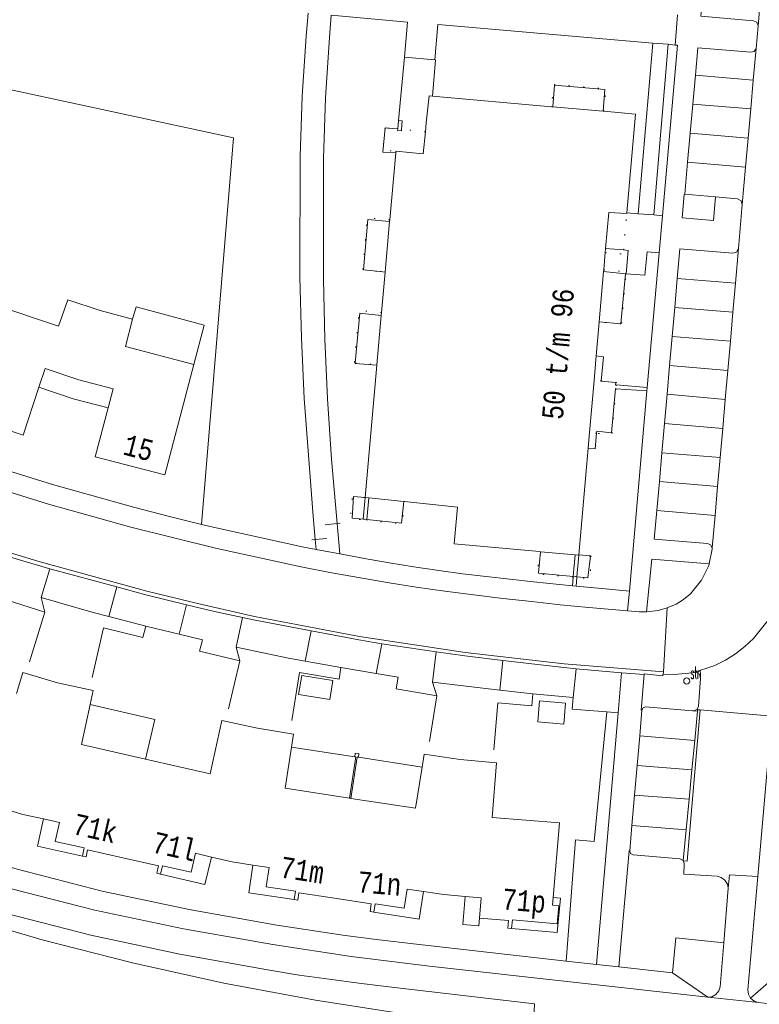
# Model space of a CAD drawing. Header units: metres. Extents: x 196790 to 198335, y 354523 to 356036.
# Tile 82 of 108: x 197752 to 197816, y 355165 to 355250. Entities that reach past the tile are written whole.
import ezdxf

# ---------------------------------------------------------------- set-up
doc = ezdxf.new("R2010")
doc.units = ezdxf.units.M
for name, pattern in [('DGN Style 1', [1.160006, 0.00193, -1.158076]), ('DGN Style 2', [186.027128, 111.616277, -74.410851]), ('DGN Style 3', [260.437979, 186.027128, -74.410851])]:
    doc.linetypes.add(name, pattern=pattern)
for name, color, linetype, lineweight in [('afdak', 252, 'DGN Style 2', 18), ('functiescheiding', 252, 'Continuous', 18), ('hoofdgebouw', 252, 'Continuous', 18), ('huisnummer BAG', 252, 'Continuous', 18), ('kant asfaltverharding', 252, 'Continuous', 18), ('kant betonverharding', 252, 'Continuous', 18), ('kant klinkerverharding', 252, 'Continuous', 18), ('kant muur (extern)', 252, 'Continuous', 18), ('kant tegelverharding', 252, 'Continuous', 18), ('molgoot', 252, 'DGN Style 3', 18), ('overig WOZ', 252, 'DGN Style 1', 18), ('raster', 252, 'Continuous', 18), ('schutting', 252, 'Continuous', 18), ('straatnaambord', 252, 'Continuous', 18), ('T22_berm', 252, 'DGN Style 2', 18), ('tuinhuis', 252, 'DGN Style 2', 18), ('vlakafsluiter grijs', 252, 'DGN Style 2', 18), ('vlakafsluiter groen', 252, 'DGN Style 2', 18)]:
    doc.layers.add(name, color=color, linetype=linetype, lineweight=lineweight)
doc.styles.add('Style-Courier New', font='cour.ttf')
doc.styles.add('Style-simplex', font='simplex.shx')

# ---------------------------------------------------------------- blocks, each defined once
blk = doc.blocks.new('S435')
at = {"layer": 'straatnaambord', "color": 7, "linetype": 'Continuous', "lineweight": 0}
blk.add_circle((0, 0), 0.263, dxfattribs=at)
blk.add_circle((0, 0), 0.263, dxfattribs=at)
at = {"layer": 'straatnaambord', "color": 7, "linetype": 'Continuous', "lineweight": 0, "style": 'Style-simplex', "width": 0.428569}
blk.add_text('stn', height=1.05, dxfattribs=at).set_placement((0.324, 0.185))

msp = doc.modelspace()

# ---------------------------------------------------------------- linework, layer by layer
at = {"layer": 'afdak'}
for p, q in [((197775.725, 355187.523), (197781.142, 355186.688)), ((197781.459, 355186.64), (197786.926, 355185.798))]:
    msp.add_line(p, q, dxfattribs=at)
at = {"layer": 'afdak', "flags": 128}
for points in [[(197762.075, 355224.251), (197762.387, 355225.301), (197768.223, 355223.739), (197767.318, 355220.36)], [(197754.032, 355218.416), (197756.971, 355217.414), (197759.967, 355216.64)], [(197758.427, 355191.182), (197763.978, 355189.897), (197763.182, 355186.482)], [(197780.702, 355183.131), (197781.251, 355186.671), (197781.142, 355186.688)], [(197780.8, 355183.115), (197781.35, 355186.656), (197781.459, 355186.64)], [(197757.756, 355178.162), (197753.893, 355178.997), (197754.416, 355181.35)], [(197764.465, 355176.62), (197768.281, 355175.729), (197768.836, 355178.074)], [(197775.94, 355174.431), (197772.042, 355175.004), (197772.398, 355177.387)], [(197782.782, 355173.342), (197786.675, 355172.74), (197787.038, 355175.122)], [(197790.641, 355174.695), (197790.434, 355172.294), (197791.813, 355172.175), (197791.866, 355172.844)], [(197794.62, 355171.955), (197798.518, 355171.599), (197798.8, 355174.546), (197798.176, 355174.606)]]:
    msp.add_lwpolyline(points, dxfattribs=at)
at = {"layer": 'functiescheiding'}
for p, q in [((197810.406, 355245.202), (197815.368, 355244.767)), ((197815.15, 355242.286), (197810.181, 355242.713)), ((197809.957, 355240.221), (197814.929, 355239.781)), ((197814.71, 355237.295), (197809.732, 355237.724)), ((197808.844, 355227.743), (197813.837, 355227.332)), ((197813.618, 355224.842), (197808.624, 355225.243)), ((197808.405, 355222.765), (197813.4, 355222.361)), ((197813.179, 355219.849), (197808.186, 355220.278)), ((197807.968, 355217.797), (197812.96, 355217.364)), ((197812.741, 355214.867), (197807.747, 355215.299)), ((197807.525, 355212.779), (197812.522, 355212.383)), ((197812.303, 355209.892), (197807.307, 355210.299)), ((197807.087, 355207.811), (197812.083, 355207.391)), ((197816.949, 355190.162), (197810.81, 355190.699)), ((197810.336, 355188.082), (197805.614, 355188.474)), ((197805.394, 355185.937), (197810.095, 355185.558)), ((197809.854, 355183.04), (197805.174, 355183.395)), ((197804.948, 355180.772), (197809.604, 355180.417))]:
    msp.add_line(p, q, dxfattribs=at)
at = {"layer": 'hoofdgebouw'}
for p, q in [((197798.049, 355242.478), (197787.834, 355243.376)), ((197798.143, 355242.47), (197798.049, 355242.478)), ((197802.475, 355242.09), (197798.143, 355242.47)), ((197802.531, 355242.085), (197802.475, 355242.09)), ((197787.217, 355240.328), (197787.293, 355241.087)), ((197784.674, 355238.664), (197784.662, 355238.524)), ((197784.662, 355238.524), (197784.152, 355232.776)), ((197784.152, 355232.776), (197784.139, 355232.628)), ((197804.507, 355233.326), (197804.511, 355233.374)), ((197784.139, 355232.628), (197783.754, 355228.294)), ((197802.658, 355229.959), (197802.688, 355230.307)), ((197802.529, 355228.485), (197802.658, 355229.959)), ((197802.515, 355228.326), (197802.529, 355228.485)), ((197783.444, 355224.808), (197783.753, 355228.287)), ((197783.754, 355228.294), (197783.753, 355228.287)), ((197802.138, 355224.009), (197802.515, 355228.326)), ((197759.272, 355224.991), (197762.075, 355224.251)), ((197783.046, 355220.325), (197783.423, 355224.573)), ((197783.423, 355224.573), (197783.444, 355224.808)), ((197801.885, 355221.1), (197802.137, 355224.002)), ((197802.137, 355224.002), (197802.138, 355224.009)), ((197801.701, 355218.991), (197801.885, 355221.1)), ((197782.035, 355208.94), (197783.043, 355220.295)), ((197783.043, 355220.295), (197783.046, 355220.325)), ((197801.309, 355214.508), (197801.701, 355218.991)), ((197801.194, 355213.186), (197801.309, 355214.508)), ((197800.394, 355204.016), (197801.194, 355213.186)), ((197782.035, 355208.94), (197782.342, 355208.908)), ((197782.342, 355208.908), (197785.366, 355208.594)), ((197785.366, 355208.594), (197785.417, 355208.589)), ((197797.006, 355204.293), (197797.093, 355204.285)), ((197797.093, 355204.285), (197800.081, 355204.016)), ((197800.081, 355204.016), (197800.392, 355203.988)), ((197800.392, 355203.988), (197800.394, 355204.016)), ((197780.751, 355183.123), (197780.702, 355183.131)), ((197780.8, 355183.115), (197780.751, 355183.123)), ((197750.908, 355182.271), (197752.649, 355181.743)), ((197752.649, 355181.743), (197754.416, 355181.35)), ((197758.201, 355178.705), (197761.224, 355178.015)), ((197761.224, 355178.015), (197764.295, 355177.314)), ((197768.836, 355178.074), (197770.606, 355177.655)), ((197770.606, 355177.655), (197772.398, 355177.387)), ((197776.35, 355175.005), (197779.418, 355174.534)), ((197779.418, 355174.534), (197782.566, 355174.05)), ((197788.808, 355174.853), (197787.038, 355175.122)), ((197790.641, 355174.695), (197788.808, 355174.853)), ((197791.866, 355172.844), (197794.357, 355172.63))]:
    msp.add_line(p, q, dxfattribs=at)
at = {"layer": 'hoofdgebouw', "flags": 128}
for points in [[(197787.834, 355243.376), (197787.525, 355243.403), (197787.293, 355241.087)], [(197804.511, 355233.374), (197805.251, 355241.846), (197802.531, 355242.085)], [(197784.674, 355238.664), (197787.027, 355238.428), (197787.217, 355240.328)], [(197802.688, 355230.307), (197802.958, 355233.404), (197804.507, 355233.326)], [(197759.272, 355224.991), (197756.5, 355225.915), (197755.705, 355223.634), (197750.111, 355225.509)], [(197762.075, 355224.251), (197761.467, 355221.893), (197767.318, 355220.36)], [(197754.032, 355218.416), (197754.563, 355220.025), (197757.466, 355219.04)], [(197767.318, 355220.36), (197764.831, 355210.888), (197758.868, 355212.431), (197759.967, 355216.64)], [(197746.981, 355216.195), (197752.669, 355214.285), (197754.032, 355218.416)], [(197759.967, 355216.64), (197760.392, 355218.267), (197757.466, 355219.04)], [(197785.417, 355208.589), (197789.965, 355208.117), (197789.68, 355204.951), (197797.006, 355204.293)], [(197755.634, 355193.042), (197752.631, 355193.923), (197752.098, 355192.106)], [(197758.427, 355191.182), (197758.687, 355192.377), (197755.634, 355193.042)], [(197763.182, 355186.482), (197757.676, 355187.737), (197758.427, 355191.182)], [(197772.808, 355189.131), (197769.741, 355189.805), (197768.72, 355185.22), (197763.182, 355186.482)], [(197775.725, 355187.523), (197775.898, 355188.629), (197772.808, 355189.131)], [(197780.702, 355183.131), (197775.17, 355183.981), (197775.725, 355187.523)], [(197786.926, 355185.798), (197787.1, 355186.904), (197790.199, 355186.436)], [(197798.176, 355174.606), (197798.726, 355181.003), (197792.947, 355181.463), (197793.324, 355186.157), (197790.199, 355186.436)], [(197780.8, 355183.115), (197786.368, 355182.26), (197786.926, 355185.798)], [(197754.416, 355181.35), (197755.783, 355181.046), (197755.429, 355179.414)], [(197755.429, 355179.414), (197757.911, 355178.875), (197757.756, 355178.162)], [(197758.201, 355178.705), (197758.069, 355178.094), (197757.756, 355178.162)], [(197767.104, 355176.769), (197767.474, 355178.397), (197768.836, 355178.074)], [(197764.295, 355177.314), (197764.153, 355176.691), (197764.465, 355176.62)], [(197767.104, 355176.769), (197764.627, 355177.332), (197764.465, 355176.62)], [(197772.398, 355177.387), (197773.783, 355177.18), (197773.535, 355175.528)], [(197773.535, 355175.528), (197776.048, 355175.153), (197775.94, 355174.431)], [(197785.379, 355173.686), (197785.654, 355175.333), (197787.038, 355175.122)], [(197775.94, 355174.431), (197776.257, 355174.383), (197776.35, 355175.005)], [(197790.641, 355174.695), (197792.004, 355174.577), (197791.866, 355172.844)], [(197798.526, 355172.332), (197798.662, 355173.886), (197798.119, 355173.938), (197798.176, 355174.606)], [(197782.566, 355174.05), (197782.466, 355173.391), (197782.782, 355173.342)], [(197785.379, 355173.686), (197782.892, 355174.064), (197782.782, 355173.342)], [(197798.526, 355172.332), (197794.682, 355172.682), (197794.62, 355171.955)], [(197794.62, 355171.955), (197794.301, 355171.982), (197794.357, 355172.63)]]:
    msp.add_lwpolyline(points, dxfattribs=at)
at = {"layer": 'kant asfaltverharding', "flags": 128}
msp.add_lwpolyline([(197666.678, 355209.141), (197674.54, 355204.21), (197682.354, 355199.684), (197690.261, 355195.324), (197694.326, 355193.212), (197698.448, 355191.215), (197706.809, 355187.473), (197712.711, 355185.008), (197718.656, 355182.647), (197724.649, 355180.41), (197730.694, 355178.318), (197742.444, 355174.464), (197754.307, 355170.976), (197762.068, 355168.994), (197769.893, 355167.265), (197777.77, 355165.791), (197785.687, 355164.575), (197790.153, 355164.078)], dxfattribs=at)
at = {"layer": 'kant betonverharding'}
for p, q in [((197783.748, 355240.668), (197783.998, 355240.651)), ((197783.998, 355240.651), (197784.842, 355240.595))]:
    msp.add_line(p, q, dxfattribs=at)
at = {"layer": 'kant betonverharding', "flags": 128}
msp.add_lwpolyline([(197784.662, 355238.524), (197783.544, 355238.586), (197783.748, 355240.668)], dxfattribs=at)
at = {"layer": 'kant klinkerverharding'}
for p, q in [((197816.038, 355252.372), (197815.779, 355249.434)), ((197815.779, 355249.434), (197815.606, 355247.469)), ((197815.606, 355247.469), (197815.368, 355244.767)), ((197810.181, 355242.713), (197810.406, 355245.202)), ((197815.368, 355244.767), (197815.15, 355242.286)), ((197809.957, 355240.221), (197810.181, 355242.713)), ((197815.15, 355242.286), (197814.929, 355239.781)), ((197809.732, 355237.724), (197809.957, 355240.221)), ((197814.929, 355239.781), (197814.71, 355237.295)), ((197809.483, 355234.966), (197809.732, 355237.724)), ((197814.71, 355237.295), (197814.428, 355234.087)), ((197809.483, 355234.966), (197812.138, 355234.745)), ((197814.428, 355234.087), (197814.098, 355230.301)), ((197814.098, 355230.301), (197813.837, 355227.332)), ((197808.844, 355227.743), (197808.624, 355225.243)), ((197813.837, 355227.332), (197813.618, 355224.842)), ((197808.624, 355225.243), (197808.405, 355222.765)), ((197813.618, 355224.842), (197813.4, 355222.361)), ((197808.405, 355222.765), (197808.186, 355220.278)), ((197813.4, 355222.361), (197813.179, 355219.849)), ((197808.186, 355220.278), (197807.968, 355217.797)), ((197813.179, 355219.849), (197812.96, 355217.364)), ((197807.968, 355217.797), (197807.747, 355215.299)), ((197812.96, 355217.364), (197812.741, 355214.867)), ((197807.747, 355215.299), (197807.525, 355212.779)), ((197812.741, 355214.867), (197812.522, 355212.383)), ((197807.525, 355212.779), (197807.307, 355210.299)), ((197812.522, 355212.383), (197812.303, 355209.892)), ((197807.307, 355210.299), (197807.087, 355207.811)), ((197812.303, 355209.892), (197812.083, 355207.391)), ((197812.083, 355207.391), (197811.839, 355204.611)), ((197754.207, 355200.346), (197754.949, 355202.829)), ((197754.949, 355202.829), (197760.729, 355201.262)), ((197766.703, 355199.724), (197766.061, 355197.205)), ((197763.203, 355197.897), (197760.029, 355198.723)), ((197770.954, 355196.101), (197771.517, 355198.629)), ((197783.476, 355196.39), (197782.982, 355193.826)), ((197787.809, 355193.096), (197788.144, 355195.679)), ((197779.957, 355194.333), (197776.889, 355194.892)), ((197799.911, 355191.782), (197800.15, 355194.236)), ((197804.051, 355193.892), (197805.988, 355193.743)), ((197793.601, 355192.415), (197787.809, 355193.096)), ((197796.428, 355192.083), (197793.601, 355192.415)), ((197805.805, 355190.688), (197805.614, 355188.474)), ((197810.577, 355190.605), (197810.298, 355190.627)), ((197810.336, 355188.082), (197810.577, 355190.605)), ((197816.949, 355190.162), (197815.758, 355176.395)), ((197805.614, 355188.474), (197805.394, 355185.937)), ((197810.095, 355185.558), (197810.336, 355188.082)), ((197805.394, 355185.937), (197805.174, 355183.395)), ((197809.854, 355183.04), (197810.095, 355185.558)), ((197805.174, 355183.395), (197804.948, 355180.772)), ((197809.604, 355180.417), (197809.854, 355183.04)), ((197804.948, 355180.772), (197804.76, 355178.603)), ((197809.352, 355177.782), (197809.604, 355180.417)), ((197809.352, 355177.782), (197809.364, 355177.766))]:
    msp.add_line(p, q, dxfattribs=at)
at = {"layer": 'kant klinkerverharding', "flags": 128}
for points in [[(197811.089, 355252.779), (197810.865, 355250.246), (197815.378, 355249.853), (197815.666, 355249.727), (197815.779, 355249.434)], [(197810.406, 355245.202), (197810.616, 355247.537), (197815.152, 355247.151), (197815.447, 355247.213), (197815.606, 355247.469)], [(197812.138, 355234.745), (197814.023, 355234.588), (197814.322, 355234.416), (197814.428, 355234.087)], [(197814.098, 355230.301), (197813.939, 355230.01), (197813.621, 355229.917), (197809.069, 355230.295), (197808.844, 355227.743)], [(197747.854, 355210.535), (197754.853, 355208.374), (197761.907, 355206.402), (197769.198, 355204.589), (197776.537, 355202.983), (197778.999, 355202.507), (197781.467, 355202.06), (197783.939, 355201.642), (197786.417, 355201.254), (197788.896, 355200.898), (197791.38, 355200.578), (197793.867, 355200.281), (197796.356, 355199.999), (197798.795, 355199.739), (197801.237, 355199.499), (197804.568, 355199.22)], [(197807.087, 355207.811), (197806.871, 355205.354), (197811.445, 355204.979), (197811.708, 355204.865), (197811.839, 355204.611)], [(197750.292, 355204.208), (197752.167, 355203.641), (197754.949, 355202.829)], [(197811.583, 355203.244), (197811.83, 355204.503), (197811.839, 355204.611)], [(197807.984, 355199.457), (197808.735, 355199.782), (197809.383, 355200.179), (197809.967, 355200.665), (197810.93, 355201.837), (197811.542, 355203.115), (197811.583, 355203.244)], [(197760.729, 355201.262), (197763.205, 355200.59), (197764.952, 355200.15), (197766.703, 355199.724)], [(197760.029, 355198.723), (197758.691, 355199.071), (197754.207, 355200.346)], [(197771.517, 355198.629), (197769.108, 355199.163), (197766.703, 355199.724)], [(197804.568, 355199.22), (197805.568, 355199.136), (197805.88, 355199.118), (197806.193, 355199.118)], [(197806.193, 355199.118), (197807.197, 355199.235), (197807.984, 355199.457)], [(197777.39, 355197.494), (197772.449, 355198.43), (197771.517, 355198.629)], [(197816.635, 355198.422), (197815.393, 355196.847), (197814.652, 355196.145), (197813.841, 355195.517), (197812.972, 355194.971), (197812.059, 355194.516), (197810.153, 355193.891)], [(197783.476, 355196.39), (197781.494, 355196.716), (197777.39, 355197.494)], [(197788.144, 355195.679), (197785.809, 355196.025), (197783.476, 355196.39)], [(197776.889, 355194.892), (197775.443, 355195.155), (197770.954, 355196.101)], [(197793.865, 355194.953), (197790.596, 355195.337), (197788.144, 355195.679)], [(197800.15, 355194.236), (197799.089, 355194.339), (197793.865, 355194.953)], [(197800.15, 355194.236), (197802.1, 355194.057), (197804.051, 355193.892)], [(197805.988, 355193.743), (197805.998, 355193.794), (197807.598, 355193.64), (197807.602, 355193.749), (197807.623, 355193.748)], [(197810.153, 355193.891), (197808.891, 355193.766), (197807.623, 355193.748)], [(197810.298, 355190.627), (197810.542, 355190.769), (197810.655, 355191.027), (197810.846, 355193.416), (197810.758, 355193.764), (197810.442, 355193.935), (197810.153, 355193.891)], [(197808.151, 355190.786), (197806.12, 355190.963), (197805.908, 355190.895), (197805.805, 355190.688)], [(197808.151, 355190.786), (197810.137, 355190.622), (197810.218, 355190.618), (197810.298, 355190.627)], [(197810.577, 355190.605), (197810.588, 355190.718), (197810.81, 355190.699)], [(197809.352, 355177.782), (197809.057, 355177.938), (197805.047, 355178.276), (197804.838, 355178.382), (197804.76, 355178.603)], [(197809.352, 355177.782), (197809.351, 355177.768), (197809.364, 355177.766)], [(197813.218, 355175.398), (197813.151, 355175.762), (197812.94, 355176.1), (197812.616, 355176.332), (197812.257, 355176.422), (197809.395, 355176.605), (197809.445, 355177.492), (197809.364, 355177.766)]]:
    msp.add_lwpolyline(points, dxfattribs=at)
at = {"layer": 'kant muur (extern)'}
for p, q in [((197784.91, 355241.312), (197785.412, 355246.722)), ((197785.412, 355246.722), (197788.023, 355246.505)), ((197784.91, 355241.312), (197784.842, 355240.595)), ((197784.842, 355240.595), (197784.84, 355240.567)), ((197782.034, 355208.93), (197781.87, 355207.082)), ((197782.034, 355208.93), (197782.035, 355208.94)), ((197782.342, 355208.908), (197782.182, 355207.055)), ((197781.87, 355207.082), (197782.182, 355207.055)), ((197800.081, 355204.016), (197799.915, 355202.163)), ((197800.392, 355203.988), (197800.23, 355202.135)), ((197800.23, 355202.135), (197799.915, 355202.163)), ((197766.061, 355197.205), (197763.203, 355197.897)), ((197782.982, 355193.826), (197779.957, 355194.333)), ((197799.911, 355191.782), (197796.428, 355192.083))]:
    msp.add_line(p, q, dxfattribs=at)
at = {"layer": 'kant muur (extern)', "flags": 128}
for points in [[(197787.834, 355243.376), (197788.088, 355246.5), (197788.023, 355246.505)], [(197785.158, 355240.535), (197785.229, 355241.282), (197784.91, 355241.312)], [(197785.158, 355240.535), (197785.147, 355240.416), (197784.828, 355240.446), (197784.84, 355240.567)], [(197754.528, 355199.107), (197751.208, 355200.165), (197751.476, 355201.112), (197749.526, 355201.723)], [(197771.269, 355194.92), (197767.823, 355195.758), (197768.062, 355196.721), (197766.061, 355197.205)], [(197788.196, 355191.929), (197784.716, 355192.523), (197784.878, 355193.509), (197782.982, 355193.826)], [(197802.797, 355190.541), (197799.829, 355190.782), (197799.911, 355191.782)], [(197800.094, 355179.558), (197801.694, 355179.406), (197802.797, 355190.541)], [(197780.702, 355183.131), (197781.251, 355186.671), (197781.142, 355186.688)], [(197780.8, 355183.115), (197781.35, 355186.656), (197781.459, 355186.64)], [(197781.459, 355186.64), (197781.507, 355186.956), (197781.191, 355187.004), (197781.142, 355186.688)]]:
    msp.add_lwpolyline(points, dxfattribs=at)
at = {"layer": 'kant tegelverharding'}
for p, q in [((197806.735, 355247.941), (197805.489, 355233.297)), ((197808.058, 355247.838), (197806.815, 355233.196)), ((197808.65, 355247.778), (197808.058, 355247.838)), ((197805.489, 355233.297), (197804.511, 355233.374)), ((197806.815, 355233.196), (197807.572, 355233.108)), ((197802.688, 355230.307), (197804.232, 355230.183)), ((197807.285, 355229.937), (197806.267, 355218.379)), ((197783.753, 355228.287), (197783.324, 355228.332)), ((197802.138, 355224.009), (197804.008, 355223.839)), ((197806.267, 355218.379), (197803.605, 355218.609)), ((197806.267, 355218.379), (197806.242, 355218.085)), ((197803.576, 355218.279), (197806.242, 355218.085)), ((197806.242, 355218.085), (197804.728, 355200.913)), ((197779.642, 355206.708), (197779.865, 355204.101)), ((197777.761, 355205.335), (197777.843, 355204.486)), ((197799.845, 355201.354), (197799.842, 355201.354)), ((197800.158, 355201.324), (197799.845, 355201.354)), ((197803.754, 355190.446), (197804.051, 355193.892)), ((197801.892, 355168.851), (197803.754, 355190.446)), ((197812.826, 355170.703), (197813.218, 355175.398)), ((197799.297, 355169.144), (197801.892, 355168.851)), ((197803.835, 355168.65), (197808.437, 355168.136)), ((197815.806, 355165.588), (197825.054, 355164.579))]:
    msp.add_line(p, q, dxfattribs=at)
at = {"layer": 'kant tegelverharding', "flags": 128}
for points in [[(197777.761, 355205.335), (197777.569, 355207.331), (197776.807, 355217.444), (197776.567, 355222.645), (197776.435, 355227.849), (197776.445, 355238.204), (197776.619, 355243.379), (197776.967, 355248.545), (197777.133, 355250.513)], [(197779.114, 355250.327), (197778.966, 355248.417), (197778.642, 355243.231), (197778.472, 355238.037), (197778.459, 355227.646), (197778.587, 355222.531), (197778.817, 355217.419), (197779.163, 355212.232), (197779.642, 355206.708)], [(197785.412, 355246.722), (197785.68, 355249.75), (197779.114, 355250.327)], [(197788.023, 355246.505), (197788.285, 355249.54), (197806.735, 355247.941)], [(197807.572, 355233.108), (197808.874, 355247.755), (197808.65, 355247.778)], [(197802.475, 355242.09), (197802.616, 355243.954), (197798.303, 355244.328), (197798.143, 355242.47)], [(197767.992, 355206.627), (197765.124, 355207.336), (197762.261, 355208.077), (197755.197, 355210.058), (197748.19, 355212.23), (197741.166, 355214.603), (197734.206, 355217.159), (197727.196, 355219.936), (197720.27, 355222.917), (197713.575, 355226.066), (197706.985, 355229.428), (197699.398, 355233.605), (197693.364, 355237.166)], [(197812.138, 355234.745), (197811.94, 355232.721), (197809.251, 355232.95), (197809.422, 355234.952), (197809.483, 355234.966)], [(197783.324, 355228.332), (197781.891, 355228.482), (197782.281, 355232.788), (197784.139, 355232.628)], [(197804.232, 355230.183), (197804.612, 355230.153), (197804.445, 355228.148), (197806.06, 355228.014), (197806.253, 355230.017), (197807.285, 355229.937)], [(197804.008, 355223.839), (197804.386, 355228.15), (197802.515, 355228.326)], [(197781.185, 355220.491), (197781.581, 355224.767), (197783.423, 355224.573)], [(197802.313, 355218.938), (197802.5, 355221.023), (197801.885, 355221.1)], [(197783.043, 355220.295), (197781.181, 355220.45), (197781.185, 355220.491)], [(197801.917, 355214.455), (197801.932, 355214.624), (197803.185, 355214.503), (197803.526, 355218.283), (197803.576, 355218.279)], [(197803.605, 355218.609), (197803.548, 355218.614), (197803.56, 355218.803), (197802.312, 355218.932), (197802.313, 355218.938)], [(197801.194, 355213.186), (197801.799, 355213.121), (197801.917, 355214.455)], [(197781.87, 355207.082), (197780.92, 355207.157), (197781.052, 355209.019), (197782.034, 355208.93)], [(197782.182, 355207.055), (197785.174, 355206.744), (197785.366, 355208.594)], [(197777.843, 355204.486), (197776.78, 355204.666), (197769.496, 355206.269), (197767.992, 355206.627)], [(197779.865, 355204.101), (197781.981, 355203.706), (197784.102, 355203.337), (197786.227, 355202.993), (197788.356, 355202.674), (197790.386, 355202.397), (197792.419, 355202.149), (197796.491, 355201.697), (197799.842, 355201.354)], [(197799.915, 355202.163), (197796.926, 355202.432), (197797.093, 355204.285)], [(197801.377, 355203.902), (197801.381, 355203.941), (197800.394, 355204.016)], [(197800.23, 355202.135), (197801.175, 355202.029), (197801.377, 355203.902)], [(197811.583, 355203.244), (197806.647, 355203.641), (197806.193, 355199.118)], [(197804.728, 355200.913), (197802.667, 355201.09), (197800.158, 355201.324)], [(197805.805, 355190.688), (197805.737, 355190.696), (197805.988, 355193.743)], [(197733.622, 355182.846), (197738.084, 355181.3), (197744.932, 355179.128), (197752.161, 355177.028), (197759.453, 355175.159), (197766.926, 355173.575), (197774.447, 355172.235), (197780.313, 355171.352), (197783.254, 355170.972), (197786.2, 355170.625), (197799.297, 355169.144)], [(197804.76, 355178.603), (197804.698, 355178.597), (197803.835, 355168.65)], [(197815.758, 355176.395), (197813.316, 355176.563), (197813.218, 355175.398)], [(197815.758, 355176.395), (197814.911, 355166.679), (197814.948, 355166.307), (197815.136, 355165.951)], [(197751.567, 355175.389), (197758.822, 355173.504), (197766.445, 355171.905), (197774.117, 355170.563), (197780.829, 355169.555), (197787.565, 355168.723), (197811.455, 355166.064)], [(197751.127, 355173.252), (197758.491, 355171.359), (197766.139, 355169.733), (197773.835, 355168.356), (197776.386, 355167.95), (197778.944, 355167.582), (197781.505, 355167.246), (197784.07, 355166.935), (197796.588, 355165.477), (197796.5, 355163.589)], [(197808.437, 355168.136), (197808.715, 355171.148), (197812.826, 355170.703)], [(197811.455, 355166.064), (197811.817, 355166.093), (197812.166, 355166.275), (197812.413, 355166.583), (197812.511, 355166.932), (197812.826, 355170.703)], [(197815.136, 355165.951), (197815.449, 355165.697), (197815.806, 355165.588)]]:
    msp.add_lwpolyline(points, dxfattribs=at)
at = {"layer": 'molgoot'}
msp.add_line((197807.623, 355193.748), (197807.645, 355193.967), dxfattribs=at)
at = {"layer": 'molgoot', "flags": 128}
for points in [[(197807.645, 355193.967), (197799.126, 355194.655), (197790.636, 355195.641), (197781.554, 355197.018), (197772.531, 355198.735), (197767.896, 355199.769), (197763.285, 355200.902), (197754.124, 355203.403), (197745.243, 355206.133), (197736.456, 355209.151), (197728.175, 355212.29), (197720.004, 355215.705), (197711.794, 355219.482), (197703.723, 355223.547), (197695.503, 355228.062), (197687.451, 355232.871)], [(197809.364, 355177.766), (197809.688, 355177.715), (197810.81, 355190.699)]]:
    msp.add_lwpolyline(points, dxfattribs=at)
at = {"layer": 'overig WOZ'}
for p, q in [((197784.91, 355241.312), (197784.842, 355240.595)), ((197783.998, 355240.651), (197784.84, 355240.567)), ((197784.842, 355240.595), (197784.84, 355240.567)), ((197787.217, 355240.328), (197785.158, 355240.535)), ((197804.232, 355230.183), (197804.507, 355233.326)), ((197783.324, 355228.332), (197783.754, 355228.294)), ((197804.008, 355223.839), (197802.137, 355224.002)), ((197781.185, 355220.491), (197783.046, 355220.325)), ((197802.313, 355218.938), (197801.701, 355218.991)), ((197803.605, 355218.609), (197803.576, 355218.279)), ((197801.917, 355214.455), (197801.309, 355214.508)), ((197781.87, 355207.082), (197782.182, 355207.055)), ((197801.377, 355203.902), (197800.392, 355203.988)), ((197799.915, 355202.163), (197799.909, 355202.094)), ((197800.23, 355202.135), (197799.915, 355202.163)), ((197800.224, 355202.065), (197800.23, 355202.135))]:
    msp.add_line(p, q, dxfattribs=at)
at = {"layer": 'overig WOZ', "flags": 128}
for points in [[(197802.531, 355242.085), (197802.7, 355244.008), (197798.218, 355244.402), (197798.049, 355242.478)], [(197785.158, 355240.535), (197785.229, 355241.282), (197784.91, 355241.312)], [(197783.748, 355240.668), (197783.579, 355238.761), (197784.674, 355238.664)], [(197783.998, 355240.651), (197783.749, 355240.676), (197783.748, 355240.668)], [(197784.152, 355232.776), (197782.228, 355232.947), (197781.83, 355228.464), (197783.324, 355228.332)], [(197802.658, 355229.959), (197804.201, 355229.825), (197804.232, 355230.183)], [(197802.529, 355228.485), (197804.452, 355228.317), (197804.061, 355223.834), (197804.008, 355223.839)], [(197783.444, 355224.808), (197781.521, 355224.978), (197781.124, 355220.496), (197781.185, 355220.491)], [(197802.313, 355218.938), (197803.624, 355218.823), (197803.605, 355218.609)], [(197803.576, 355218.279), (197803.232, 355214.34), (197801.917, 355214.455)], [(197782.035, 355208.94), (197780.939, 355209.037), (197780.77, 355207.131), (197781.864, 355207.017), (197781.87, 355207.082)], [(197782.182, 355207.055), (197782.176, 355206.985), (197785.217, 355206.669), (197785.417, 355208.589)], [(197799.909, 355202.094), (197796.833, 355202.371), (197797.006, 355204.293)], [(197801.377, 355203.902), (197801.488, 355203.892), (197801.32, 355201.967), (197800.224, 355202.065)]]:
    msp.add_lwpolyline(points, dxfattribs=at)
at = {"layer": 'raster'}
for p, q in [((197779.642, 355206.708), (197778.593, 355206.599)), ((197779.887, 355206.733), (197779.642, 355206.708)), ((197777.761, 355205.335), (197777.451, 355205.306)), ((197778.738, 355205.425), (197777.761, 355205.335))]:
    msp.add_line(p, q, dxfattribs=at)
at = {"layer": 'raster', "flags": 128}
msp.add_lwpolyline([(197703.459, 355254.341), (197770.722, 355239.817), (197767.992, 355206.627)], dxfattribs=at)
at = {"layer": 'schutting'}
for p, q in [((197753.229, 355194.844), (197754.528, 355199.107)), ((197770.307, 355190.813), (197771.269, 355194.92)), ((197787.564, 355187.991), (197788.196, 355191.929))]:
    msp.add_line(p, q, dxfattribs=at)
at = {"layer": 'schutting', "flags": 128}
for points in [[(197763.203, 355197.897), (197762.961, 355196.936), (197759.559, 355197.761), (197758.598, 355193.499)], [(197779.957, 355194.333), (197779.808, 355193.352), (197776.412, 355193.909), (197775.74, 355189.784)], [(197796.428, 355192.083), (197796.356, 355191.068), (197793.433, 355191.312), (197793.084, 355187.286)]]:
    msp.add_lwpolyline(points, dxfattribs=at)
at = {"layer": 'T22_berm'}
msp.add_line((197800.094, 355179.558), (197799.297, 355169.144), dxfattribs=at)
at = {"layer": 'tuinhuis', "flags": 128}
for points in [[(197776.328, 355192.026), (197776.593, 355193.655), (197779.278, 355193.217), (197779.013, 355191.589), (197776.328, 355192.026)], [(197796.861, 355189.67), (197799.103, 355189.491), (197799.246, 355191.286), (197797.004, 355191.473), (197796.861, 355189.67)]]:
    msp.add_lwpolyline(points, dxfattribs=at)
at = {"layer": 'vlakafsluiter grijs'}
for p, q in [((197808.854, 355250.366), (197808.65, 355247.778)), ((197806.735, 355247.941), (197808.058, 355247.838)), ((197807.285, 355229.937), (197807.572, 355233.108)), ((197777.843, 355204.486), (197779.865, 355204.101)), ((197760.029, 355198.723), (197760.729, 355201.262)), ((197804.728, 355200.913), (197804.568, 355199.22)), ((197807.645, 355193.967), (197807.984, 355199.457)), ((197776.889, 355194.892), (197777.39, 355197.494)), ((197793.601, 355192.415), (197793.865, 355194.953)), ((197801.892, 355168.851), (197803.835, 355168.65)), ((197815.136, 355165.951), (197818.781, 355169.173)), ((197811.455, 355166.064), (197808.437, 355168.136)), ((197811.455, 355166.064), (197815.806, 355165.588))]:
    msp.add_line(p, q, dxfattribs=at)
at = {"layer": 'vlakafsluiter groen'}
for p, q in [((197805.489, 355233.297), (197806.815, 355233.196)), ((197799.845, 355201.354), (197799.909, 355202.094)), ((197800.158, 355201.324), (197800.224, 355202.065)), ((197754.207, 355200.346), (197754.528, 355199.107)), ((197770.954, 355196.101), (197771.269, 355194.92)), ((197787.809, 355193.096), (197788.196, 355191.929)), ((197803.754, 355190.446), (197802.797, 355190.541))]:
    msp.add_line(p, q, dxfattribs=at)

# ---------------------------------------------------------------- block references
at = {"layer": 'straatnaambord'}
msp.add_blockref('S435', (197809.655, 355193.186), dxfattribs=at)

# ---------------------------------------------------------------- texts
at = {"layer": 'huisnummer BAG', "style": 'Style-Courier New', "width": 0.694444}
for s, rotation, p in [('50 t/m 96', 85.00792, (197799.006, 355215.565)), ('15', 345.46349, (197761.15, 355212.655)), ('71k', 347.11702, (197756.822, 355180.077)), ('71l', 347.11702, (197763.644, 355178.513)), ('71m', 351.25384, (197774.644, 355176.35)), ('71n', 355.06501, (197781.328, 355175.068)), ('71p', 355.06501, (197793.738, 355173.591))]:
    msp.add_text(s, height=1.8, rotation=rotation, dxfattribs=at).set_placement(p)

doc.saveas('drawing.dxf')
